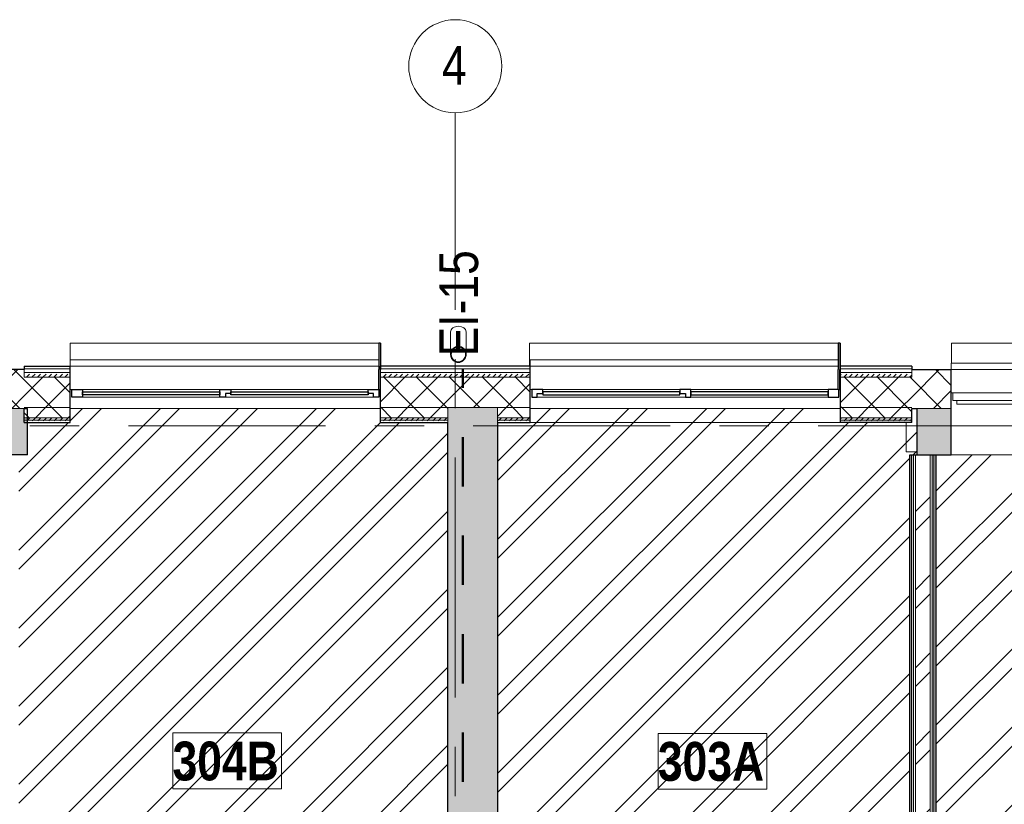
# Model space of a CAD drawing. Header units: millimetres. Extents: x -2764 to 55441, y -2158 to 22251.
# Tile 60 of 70: x 15192 to 21539, y 15560 to 20617. Entities that reach past the tile are written whole.
import ezdxf

# ---------------------------------------------------------------- set-up
doc = ezdxf.new("R2010")
doc.units = ezdxf.units.MM
doc.linetypes.add('Dash', pattern=[635, 317.5, -317.5])
doc.linetypes.add('Grid Line 1_2_', pattern=[2222.5, 1270, -317.5, 317.5, -317.5])
for name, color, linetype, lineweight in [('_Beyond_', 7, 'Continuous', 9), ('Common Edges', 7, 'Continuous', 9), ('Cut Pattern-3', 7, 'Continuous', 9), ('Floors', 7, 'Continuous', 9), ('Generic Models', 7, 'Continuous', 9), ('Generic Models-1', 7, 'Continuous', 25), ('Grids', 7, 'Continuous', 9), ('Grids-1', 7, 'Grid Line 1_2_', 9), ('Room Tags', 7, 'Continuous', 9), ('Walls', 7, 'Continuous', 9), ('Walls-1', 7, 'Continuous', 25), ('Windows', 7, 'Continuous', 9), ('Windows-1', 7, 'Continuous', 25)]:
    doc.layers.add(name, color=color, linetype=linetype, lineweight=lineweight)
for name, color, linetype, lineweight, true_color in [('_Tuletõkketsoon', 1, 'Dash', 50, 0xff0000), ('Color Fill-3', 7, 'Continuous', 9, 0xc0c040), ('Cut Pattern-1', 7, 'Continuous', 25, 0x787878), ('Cut Pattern-2', 7, 'Continuous', 9, 0x787878), ('Cut Pattern-4', 9, 'Continuous', 9, 0x808080), ('Text Notes-1', 1, 'Continuous', 9, 0xff0000)]:
    doc.layers.add(name, color=color, linetype=linetype, lineweight=lineweight, true_color=true_color)
doc.styles.add('Swis721 Cn BT', font='swissc.ttf', dxfattribs={"height": 250})
doc.styles.add('Swis721 Cn BT_B', font='swisscb.ttf', dxfattribs={"height": 250})
doc.styles.add('Swis721 Cn BT_I', font='swissci.ttf', dxfattribs={"height": 250})
pattern_1 = [(45, (0, 0), (0, 35.35534), [25, -25])]
pattern_2 = [(45, (0, 0), (-106.066, 106.066), []), (135, (0, 0), (-106.066, -106.066), [])]
pattern_3 = [(45, (0, 0), (-251.447, 251.447), []), (45, (0, 381), (-251.447, 251.447), [])]

# ---------------------------------------------------------------- blocks, each defined once
blk = doc.blocks.new('1_0 W - 2x2 - -A-03-V3-3 Korruse põrandate  plaan')
at = {"layer": 'Windows'}
for p, q in [((0, 19), (-955, 19)), ((920, 19), (35, 19)), ((-920, -31), (-35, -31)), ((35, -31), (920, -31)), ((990, -31), (1000, -31)), ((1000, -181), (1000, -223)), ((-990, -223), (1000, -223))]:
    blk.add_line(p, q, dxfattribs=at)
at = {"layer": 'Windows-1'}
for p, q in [((-990, -31), (-990, 19)), ((-990, 19), (-955, 19)), ((-955, 19), (-955, -6)), ((-920, -16), (-920, 4)), ((-920, 4), (-35, 4)), ((-35, 4), (-35, -16)), ((0, -6), (0, 19)), ((0, 19), (35, 19)), ((35, 19), (35, -31)), ((35, -16), (35, 4)), ((35, 4), (920, 4)), ((920, -31), (920, 19)), ((920, 19), (990, 19)), ((920, 4), (920, -16)), ((990, 19), (990, -31)), ((-920, -31), (-990, -31)), ((-955, -6), (-920, -6)), ((-920, -6), (-920, -31)), ((-35, -16), (-920, -16)), ((-35, -6), (0, -6)), ((-35, -31), (-35, -6)), ((35, -31), (-35, -31)), ((920, -16), (35, -16)), ((990, -31), (920, -31))]:
    blk.add_line(p, q, dxfattribs=at)
blk = doc.blocks.new('1_0 W - 2x2 - -A-03-V4-3 Korruse põrandate  plaan')
at = {"layer": 'Windows'}
for p, q in [((-1000, 181), (-1000, 223)), ((984.5, 223), (-1000, 223)), ((1000, 223), (994.5, 223)), ((1000, 223), (1000, 181)), ((-990, 31), (-1000, 31)), ((-920, 31), (-35, 31)), ((35, 31), (920, 31)), ((1000, 31), (994.5, 31)), ((0, -19), (-955, -19)), ((920, -19), (35, -19))]:
    blk.add_line(p, q, dxfattribs=at)
at = {"layer": 'Windows-1'}
for p, q in [((-920, 31), (-990, 31)), ((-990, 31), (-990, -19)), ((-955, -19), (-955, 6)), ((-955, 6), (-920, 6)), ((-920, 6), (-920, 31)), ((-35, 16), (-920, 16)), ((-920, 16), (-920, -4)), ((35, 31), (-35, 31)), ((-35, 31), (-35, 6)), ((-35, -4), (-35, 16)), ((-35, 6), (0, 6)), ((0, 6), (0, -19)), ((35, -19), (35, 31)), ((920, 16), (35, 16)), ((35, 16), (35, -4)), ((984.5, 31), (920, 31)), ((920, 31), (920, -19)), ((920, -4), (920, 16)), ((990, -19), (990, 31)), ((-990, -19), (-955, -19)), ((-920, -4), (-35, -4)), ((0, -19), (35, -19)), ((35, -4), (920, -4)), ((920, -19), (990, -19))]:
    blk.add_line(p, q, dxfattribs=at)
blk = doc.blocks.new('sma_W3 - -A-01 2700x1500mm-V6-3 Korruse põrandate  plaan')
at = {"layer": 'Windows'}
for p, q in [((-1350, 125.5), (-1350, 165.2)), ((-1350, 165.2), (1350, 165.2)), ((1350, 165.2), (1350, 125.5)), ((-1340, -24.5), (-1350, -24.5)), ((-1340, -74.5), (-1340, -24.5)), ((-1340, -24.5), (1340, -24.5)), ((1340, -24.5), (1340, -74.5)), ((1350, -24.5), (1340, -24.5)), ((1340, -74.5), (-1340, -74.5)), ((-1315, -99.5), (-1315, -74.5)), ((0, -99.5), (-1315, -99.5)), ((0, -74.5), (0, -99.5)), ((0, -99.5), (0, -74.5)), ((1305, -99.5), (0, -99.5)), ((1305, -74.5), (1305, -99.5))]:
    blk.add_line(p, q, dxfattribs=at)
blk = doc.blocks.new('Generic Models 17 - Generic Models 49-1524752-3 Korruse põrandate  plaan')
at = {"layer": 'Generic Models'}
for p, q in [((17970, 18605.3), (17970, 18459.2)), ((18070, 18459.2), (18070, 18605.3))]:
    blk.add_line(p, q, dxfattribs=at)
for start_param, end_param in [(1.570796, 3.141593), (0, 1.570796)]:
    blk.add_ellipse((18020, 18605.3), major_axis=(50, 0), ratio=0.707107, start_param=start_param, end_param=end_param, dxfattribs=at)
for points, knots in [([(17979.7, 18488.8), (17978.6, 18487.3), (17976.4, 18484), (17973.7, 18478.4), (17972.1, 18473.9), (17971.5, 18471.4), (17971.4, 18471)], [0.2985189, 0.2985189, 0.2985189, 0.2985189, 0.3333333, 0.375, 0.4166667, 0.4244677, 0.4244677, 0.4244677, 0.4244677]), ([(17997.2, 18503.7), (17996.5, 18503.4), (17991.9, 18500.9), (17986.7, 18496.9), (17982.8, 18492.7), (17982, 18491.7)], [0.1506351, 0.1506351, 0.1506351, 0.1506351, 0.1666667, 0.25, 0.2749108, 0.2749108, 0.2749108, 0.2749108]), ([(18020, 18509.2), (18015.6, 18509.2), (18008.8, 18508.3), (18002.4, 18506.1), (18000.2, 18505.1)], [0, 0, 0, 0, 0.0833333, 0.1297812, 0.1297812, 0.1297812, 0.1297812]), ([(18039.8, 18505.1), (18037.6, 18506.1), (18031.2, 18508.3), (18024.4, 18509.2), (18020, 18509.2)], [0.8702188, 0.8702188, 0.8702188, 0.8702188, 0.9166667, 1, 1, 1, 1]), ([(18058, 18491.7), (18057.2, 18492.7), (18053.3, 18496.9), (18048.1, 18500.7), (18043.6, 18503.4), (18042.8, 18503.8)], [0.7250892, 0.7250892, 0.7250892, 0.7250892, 0.75, 0.8333333, 0.8493649, 0.8493649, 0.8493649, 0.8493649]), ([(18068.6, 18471), (18068.5, 18471.4), (18067.9, 18473.9), (18066.3, 18478.4), (18063.6, 18484), (18061.4, 18487.4), (18060.3, 18488.8)], [0.5755323, 0.5755323, 0.5755323, 0.5755323, 0.5833333, 0.625, 0.6666667, 0.7014811, 0.7014811, 0.7014811, 0.7014811]), ([(17970.9, 18468.8), (17970.7, 18467.8), (17970.2, 18464.6), (17969.9, 18459.2), (17970.2, 18453.8), (17970.7, 18450.7), (17970.9, 18449.7)], [0.4386826, 0.4386826, 0.4386826, 0.4386826, 0.4583333, 0.5, 0.5416667, 0.5613174, 0.5613174, 0.5613174, 0.5613174]), ([(17971.4, 18447.6), (17971.5, 18447.2), (17972.1, 18444.6), (17973.7, 18440), (17976.4, 18434.5), (17978.6, 18431.1), (17979.7, 18429.6)], [0.5745704, 0.5745704, 0.5745704, 0.5745704, 0.5833333, 0.625, 0.6666667, 0.7014811, 0.7014811, 0.7014811, 0.7014811]), ([(17982, 18426.8), (17982.8, 18425.8), (17986.7, 18421.6), (17991.9, 18417.8), (17996.4, 18415.1), (17997.2, 18414.6)], [0.7250892, 0.7250892, 0.7250892, 0.7250892, 0.75, 0.8333333, 0.8493649, 0.8493649, 0.8493649, 0.8493649]), ([(18000.2, 18413.3), (18002.4, 18412.4), (18008.8, 18410.1), (18015.6, 18409.2), (18020, 18409.2)], [0.8702188, 0.8702188, 0.8702188, 0.8702188, 0.9166667, 1, 1, 1, 1]), ([(18020, 18409.2), (18024.4, 18409.2), (18031.2, 18410.1), (18037.6, 18412.4), (18039.8, 18413.3)], [0, 0, 0, 0, 0.0833333, 0.1297812, 0.1297812, 0.1297812, 0.1297812]), ([(18042.8, 18414.7), (18043.5, 18415.1), (18048.1, 18417.6), (18053.3, 18421.6), (18057.2, 18425.8), (18058, 18426.8)], [0.1506351, 0.1506351, 0.1506351, 0.1506351, 0.1666667, 0.25, 0.2749108, 0.2749108, 0.2749108, 0.2749108]), ([(18060.3, 18429.7), (18061.4, 18431.1), (18063.6, 18434.5), (18066.3, 18440), (18067.9, 18444.6), (18068.5, 18447.2), (18068.6, 18447.6)], [0.2985189, 0.2985189, 0.2985189, 0.2985189, 0.3333333, 0.375, 0.4166667, 0.4254296, 0.4254296, 0.4254296, 0.4254296]), ([(18069.1, 18449.7), (18069.3, 18450.7), (18069.8, 18453.8), (18070.1, 18459.2), (18069.8, 18464.6), (18069.3, 18467.8), (18069.1, 18468.8)], [0.4386826, 0.4386826, 0.4386826, 0.4386826, 0.4583333, 0.5, 0.5416667, 0.5613174, 0.5613174, 0.5613174, 0.5613174])]:
    blk.add_open_spline(points, degree=3, knots=knots, dxfattribs=at)
for points in [[(17972.9, 18468.4), (17973, 18469.1), (17973.2, 18469.8), (17973.3, 18470.5)], [(17981.3, 18487.6), (17982, 18488.6), (17982.7, 18489.5), (17983.5, 18490.4)], [(17998.1, 18502), (17999.1, 18502.4), (18000, 18502.9), (18001, 18503.4)], [(18039, 18503.3), (18040, 18502.9), (18040.9, 18502.4), (18041.9, 18502)], [(18056.5, 18490.4), (18057.3, 18489.5), (18058, 18488.6), (18058.7, 18487.6)], [(18066.7, 18470.5), (18066.8, 18469.8), (18067, 18469.1), (18067.1, 18468.4)], [(17973.3, 18448), (17973.2, 18448.6), (17973, 18449.3), (17972.9, 18450)], [(17983.5, 18428.1), (17982.7, 18429), (17982, 18429.9), (17981.3, 18430.8)], [(18001, 18415.2), (18000, 18415.6), (17999.1, 18416), (17998.1, 18416.5)], [(18041.9, 18416.5), (18040.9, 18416), (18040, 18415.6), (18039, 18415.1)], [(18058.7, 18430.8), (18058, 18429.9), (18057.3, 18428.9), (18056.5, 18428)], [(18067.1, 18450), (18067, 18449.3), (18066.8, 18448.6), (18066.7, 18448)]]:
    blk.add_open_spline(points, degree=3, dxfattribs=at)
at = {"layer": 'Generic Models-1'}
for radius, start, end in [(50, 90, 270), (48, 90, 270), (50, 270, 90), (48, 270, 90)]:
    blk.add_arc((18020, 18459.2), radius, start, end, dxfattribs=at)
blk = doc.blocks.new('Generic Models 18 - Generic Models 17-1525957-3 Korruse põrandate  plaan')
at = {"layer": 'Generic Models'}
for p, q in [((15517.8, 18532.9), (17507.8, 18532.9)), ((15517.8, 18532.9), (15517.8, 18424.9)), ((18477.8, 18532.9), (20467.8, 18532.9)), ((18477.8, 18532.9), (18477.8, 18382.9)), ((20477.8, 18532.9), (20483.4, 18532.9)), ((20483.4, 18424.9), (20483.4, 18532.9)), ((21198.5, 18532.9), (23896.2, 18532.9)), ((21198.5, 18402.6), (21198.5, 18532.9))]:
    blk.add_line(p, q, dxfattribs=at)
at = {"layer": 'Generic Models-1'}
for p, q in [((17517.8, 18532.9), (17507.8, 18532.9)), ((17507.8, 18532.9), (17507.8, 18362.9)), ((17517.8, 18532.9), (17517.8, 18362.9)), ((20477.8, 18532.9), (20467.8, 18532.9)), ((20467.8, 18532.9), (20467.8, 18362.9)), ((20477.8, 18532.9), (20477.8, 18362.9)), ((17507.8, 18232.9), (17507.8, 18362.9)), ((17517.8, 18232.9), (17517.8, 18362.9)), ((20467.8, 18232.9), (20467.8, 18362.9)), ((20477.8, 18232.9), (20477.8, 18362.9)), ((17507.8, 18232.9), (17517.8, 18232.9)), ((20467.8, 18232.9), (20477.8, 18232.9))]:
    blk.add_line(p, q, dxfattribs=at)
blk = doc.blocks.new('Grid - M_Grid Head - Circle väike-415116-3 Korruse põrandate  plaan')
at = {"layer": 'Grids'}
blk.add_circle((0, 0), 3, dxfattribs=at)
blk = doc.blocks.new('1_0 Room Tag - 2_5mm Nr-411650-3 Korruse põrandate  plaan')
at = {"layer": 'Room Tags'}
for p, q in [((3.5, 1.8), (-3.5, 1.8)), ((-3.5, 1.8), (-3.5, -1.8)), ((3.5, 1.8), (3.5, -1.8)), ((3.5, -1.8), (-3.5, -1.8))]:
    blk.add_line(p, q, dxfattribs=at)

msp = doc.modelspace()

# ---------------------------------------------------------------- hatches: boundary and pattern name
at = {"layer": 'Color Fill-3'}
h = msp.add_hatch(dxfattribs=at)
h.set_pattern_fill('FP_3', color=256, style=0, pattern_type=2)
h.set_pattern_definition(pattern_3)
h.paths.add_polyline_path([(16073.3, 13151.6), (16073.3, 13236.1), (17951.7, 13236.1), (17951.7, 18020.9), (17517.8, 18020.9), (17517.8, 18111.9), (15517.8, 18111.9), (15517.8, 18020.9), (15241.8, 18020.9), (15241.8, 17811.9), (15185.8, 17811.9), (15185.8, 13236.1), (15198.3, 13236.1), (15198.3, 14086.1), (15248.3, 14086.1), (15248.3, 13236.1), (16063.3, 13236.1), (16063.3, 13151.6)], flags=0)
h.paths.add_polyline_path([(15173.3, 13151.6), (15183.3, 13151.6), (15183.3, 13236.1), (15173.3, 13236.1), (15173.3, 13186.1)], flags=0)
h = msp.add_hatch(dxfattribs=at)
h.set_pattern_fill('FP_3', color=256, style=0, pattern_type=2)
h.set_pattern_definition(pattern_3)
h.paths.add_polyline_path([(20931.7, 13151.6), (20941.7, 13151.6), (20941.7, 13236.1), (20931.7, 13236.1), (20931.7, 13186.1)], flags=0)
h.paths.add_polyline_path([(20051.7, 13151.6), (20051.7, 13236.1), (20866.7, 13236.1), (20866.7, 14086.1), (20916.7, 14086.1), (20916.7, 13236.1), (20929.2, 13236.1), (20929.2, 17811.9), (20977.1, 17811.9), (20977.1, 18111.9), (20942.1, 18111.9), (20942.1, 18020.9), (20483.4, 18020.9), (20483.4, 18111.9), (18483.4, 18111.9), (18483.4, 18020.9), (18271.7, 18020.9), (18271.7, 13236.1), (20041.7, 13236.1), (20041.7, 13151.6)], flags=0)
h = msp.add_hatch(dxfattribs=at)
h.set_pattern_fill('FP_3', color=256, style=0, pattern_type=2)
h.set_pattern_definition(pattern_3)
h.paths.add_polyline_path([(21085.7, 13151.6), (21095.7, 13151.6), (21095.7, 13236.1), (21085.7, 13236.1), (21085.7, 13170.8)], flags=0)
h.paths.add_polyline_path([(21975.7, 13151.6), (21985.7, 13151.6), (21985.7, 13236.1), (22965.8, 13236.1), (22965.8, 13767.1), (23835.8, 13767.1), (23835.8, 14543.4), (23896.7, 14543.4), (23896.7, 17811.9), (21098.2, 17811.9), (21098.2, 13236.1), (21110.7, 13236.1), (21110.7, 14086.1), (21160.7, 14086.1), (21160.7, 13236.1), (21975.7, 13236.1), (21975.7, 13186.1)], flags=0)
at = {"layer": 'Cut Pattern-1'}
h = msp.add_hatch(color=256, dxfattribs=at)
h.paths.add_polyline_path([(15221.8, 17811.9), (15241.8, 17811.9), (15241.8, 18050.9), (15225.9, 18050.9), (15221.8, 18111.9), (14906.8, 18111.9), (14906.8, 17811.9), (15148.8, 17811.9)], flags=0)
h.paths.add_polyline_path([(12206.8, 17811.9), (12206.8, 18111.9), (11886.8, 18111.9), (11886.8, 17811.9), (11911.8, 17811.9)], flags=0)
h.paths.add_polyline_path([(8941.8, 17811.9), (9186.8, 17811.9), (9186.8, 18111.9), (8941.8, 18111.9), (8941.8, 18018.8)], flags=0)
msp.add_hatch(color=256, dxfattribs=at).paths.add_polyline_path([(18213.9, 12592.2), (18213.9, 13052.1), (18271.7, 13052.1), (18271.7, 18116.9), (17951.7, 18116.9), (17951.7, 12592.2)], flags=0)
h = msp.add_hatch(color=256, dxfattribs=at)
h.paths.add_polyline_path([(27298.3, 17811.9), (27298.3, 18050.9), (27261.5, 18050.9), (27252.1, 18111.9), (26917.3, 18111.9), (26917.3, 17811.9), (27129.3, 17811.9)], flags=0)
h.paths.add_polyline_path([(24217.3, 17811.9), (24217.3, 18111.9), (23897.3, 18111.9), (23897.3, 17811.9), (24196.7, 17811.9)], flags=0)
h.paths.add_polyline_path([(21197.3, 17811.9), (21197.3, 18111.9), (20977.1, 18111.9), (20977.1, 17811.9), (21072.2, 17811.9)], flags=0)
at = {"layer": 'Cut Pattern-2'}
h = msp.add_hatch(dxfattribs=at)
h.set_pattern_fill('FP_3', color=256, style=0, pattern_type=2)
h.set_pattern_definition(pattern_3)
h.paths.add_polyline_path([(20966.2, 13211.1), (21061.2, 13211.1), (21061.2, 17811.9), (20966.2, 17811.9), (20966.2, 13223.6)], flags=0)
at = {"layer": 'Cut Pattern-3'}
h = msp.add_hatch(dxfattribs=at)
h.set_pattern_fill('FP_1', color=256, style=0, pattern_type=2)
h.set_pattern_definition(pattern_1)
h.paths.add_polyline_path([(15241.8, 18035.9), (15517.8, 18035.9), (15517.8, 18050.9), (15241.8, 18049.9)], flags=0)
h.paths.add_polyline_path([(17892.5, 18035.9), (17951.7, 18035.9), (17951.7, 18050.9), (17517.8, 18050.9), (17517.8, 18035.9), (17878.1, 18035.9)], flags=0)
h = msp.add_hatch(dxfattribs=at)
h.set_pattern_fill('FP_1', color=256, style=0, pattern_type=2)
h.set_pattern_definition(pattern_1)
h.paths.add_polyline_path([(15322.8, 18020.9), (15517.8, 18020.9), (15517.8, 18035.9), (15241.8, 18035.9), (15241.8, 18020.9)], flags=0)
h.paths.add_polyline_path([(17878.1, 18020.9), (17951.7, 18020.9), (17951.7, 18035.9), (17517.8, 18035.9), (17517.8, 18020.9)], flags=0)
h = msp.add_hatch(dxfattribs=at)
h.set_pattern_fill('FP_1', color=256, style=0, pattern_type=2)
h.set_pattern_definition(pattern_1)
h.paths.add_polyline_path([(20942.1, 18035.9), (20942.1, 18050.9), (20483.4, 18050.9), (20483.4, 18035.9), (20752.8, 18035.9)], flags=0)
h.paths.add_polyline_path([(18271.7, 18035.9), (18483.4, 18035.9), (18483.4, 18050.9), (18271.7, 18050.9)], flags=0)
h = msp.add_hatch(dxfattribs=at)
h.set_pattern_fill('FP_1', color=256, style=0, pattern_type=2)
h.set_pattern_definition(pattern_1)
h.paths.add_polyline_path([(20942.1, 18020.9), (20942.1, 18035.9), (20483.4, 18035.9), (20483.4, 18020.9), (20752.8, 18020.9)], flags=0)
h.paths.add_polyline_path([(18271.7, 18020.9), (18483.4, 18020.9), (18483.4, 18035.9), (18271.7, 18035.9)], flags=0)
h = msp.add_hatch(dxfattribs=at)
h.set_pattern_fill('FP_1', color=256, style=0, pattern_type=2)
h.set_pattern_definition(pattern_1)
h.paths.add_polyline_path([(20941.7, 13236.1), (20941.7, 17811.9), (20929.2, 17811.9), (20929.2, 13236.1)], flags=0)
h = msp.add_hatch(dxfattribs=at)
h.set_pattern_fill('FP_1', color=256, style=0, pattern_type=2)
h.set_pattern_definition(pattern_1)
h.paths.add_polyline_path([(20954.2, 13236.1), (20954.2, 17811.9), (20941.7, 17811.9), (20941.7, 13236.1)], flags=0)
h = msp.add_hatch(dxfattribs=at)
h.set_pattern_fill('FP_1', color=256, style=0, pattern_type=2)
h.set_pattern_definition(pattern_1)
h.paths.add_polyline_path([(21073.2, 13236.1), (21085.7, 13236.1), (21085.7, 17811.9), (21073.2, 17811.9), (21073.2, 13486.9)], flags=0)
h = msp.add_hatch(dxfattribs=at)
h.set_pattern_fill('FP_1', color=256, style=0, pattern_type=2)
h.set_pattern_definition(pattern_1)
h.paths.add_polyline_path([(21098.2, 13236.1), (21098.2, 17811.9), (21085.7, 17811.9), (21085.7, 13236.1)], flags=0)
at = {"layer": 'Cut Pattern-4'}
h = msp.add_hatch(dxfattribs=at)
h.set_pattern_fill('FP_2', color=256, style=0, pattern_type=2)
h.set_pattern_definition(pattern_2)
h.paths.add_polyline_path([(15221.8, 18111.9), (15221.8, 18361.9), (14906.8, 18361.9), (14906.8, 18111.9), (15003.4, 18111.9)], flags=0)
h.paths.add_polyline_path([(11911.8, 18111.9), (12206.8, 18111.9), (12206.8, 18361.9), (11886.8, 18361.9), (11886.8, 18111.9)], flags=0)
h.paths.add_polyline_path([(9186.8, 18111.9), (9186.8, 18361.9), (8941.8, 18361.9), (8941.8, 18111.9), (8944.3, 18111.9)], flags=0)
h = msp.add_hatch(dxfattribs=at)
h.set_pattern_fill('FP_2', color=256, style=0, pattern_type=2)
h.set_pattern_definition(pattern_2)
h.paths.add_polyline_path([(23897.3, 18111.9), (24217.3, 18111.9), (24217.3, 18361.9), (23897.3, 18361.9), (23897.3, 18212.9)], flags=0)
h.paths.add_polyline_path([(20977.1, 18111.9), (21197.3, 18111.9), (21197.3, 18361.9), (20942.1, 18361.9), (20942.1, 18111.9)], flags=0)
h.paths.add_polyline_path([(26917.3, 18111.9), (27252.1, 18111.9), (27252.1, 18361.9), (26917.3, 18361.9), (26917.3, 18212.9)], flags=0)
h = msp.add_hatch(dxfattribs=at)
h.set_pattern_fill('FP_1', color=256, style=0, pattern_type=2)
h.set_pattern_definition(pattern_1)
h.paths.add_polyline_path([(15241.8, 18311.9), (15517.8, 18311.9), (15517.8, 18341.9), (15221.8, 18341.9), (15221.8, 18311.9)], flags=0)
h.paths.add_polyline_path([(18271.7, 18311.9), (18271.7, 18341.9), (17517.8, 18341.9), (17517.8, 18311.9), (18197.5, 18311.9)], flags=0)
h = msp.add_hatch(dxfattribs=at)
h.set_pattern_fill('FP_2', color=256, style=0, pattern_type=2)
h.set_pattern_definition(pattern_2)
h.paths.add_polyline_path([(15264.2, 18116.9), (15517.8, 18116.9), (15517.8, 18311.9), (15221.8, 18311.9), (15221.8, 18116.9), (15241.8, 18116.9)], flags=0)
h.paths.add_polyline_path([(17878.1, 18116.9), (18271.7, 18116.9), (18271.7, 18311.9), (17517.8, 18311.9), (17517.8, 18116.9)], flags=0)
h = msp.add_hatch(dxfattribs=at)
h.set_pattern_fill('FP_1', color=256, style=0, pattern_type=2)
h.set_pattern_definition(pattern_1)
h.paths.add_polyline_path([(20907.1, 18311.9), (20942.1, 18311.9), (20942.1, 18341.9), (20483.4, 18341.9), (20483.4, 18311.9), (20752.8, 18311.9)], flags=0)
h.paths.add_polyline_path([(18483.4, 18311.9), (18483.4, 18341.9), (18271.7, 18341.9), (18271.7, 18311.9), (18477.8, 18311.9)], flags=0)
h = msp.add_hatch(dxfattribs=at)
h.set_pattern_fill('FP_2', color=256, style=0, pattern_type=2)
h.set_pattern_definition(pattern_2)
h.paths.add_polyline_path([(20907.1, 18116.9), (20942.1, 18116.9), (20942.1, 18311.9), (20483.4, 18311.9), (20483.4, 18116.9), (20752.8, 18116.9)], flags=0)
h.paths.add_polyline_path([(18483.4, 18116.9), (18483.4, 18311.9), (18271.7, 18311.9), (18271.7, 18116.9), (18327.8, 18116.9)], flags=0)
h = msp.add_hatch(dxfattribs=at)
h.set_pattern_fill('FP_2', color=256, style=0, pattern_type=2)
h.set_pattern_definition(pattern_2)
h.paths.add_polyline_path([(15517.8, 18050.9), (15517.8, 18116.9), (15221.8, 18116.9), (15221.8, 18111.9), (15225.9, 18050.9), (15322.8, 18050.9)], flags=0)
h.paths.add_polyline_path([(17904.2, 18050.9), (17951.7, 18050.9), (17951.7, 18116.9), (17517.8, 18116.9), (17517.8, 18050.9), (17878.1, 18050.9)], flags=0)
h = msp.add_hatch(dxfattribs=at)
h.set_pattern_fill('FP_2', color=256, style=0, pattern_type=2)
h.set_pattern_definition(pattern_2)
h.paths.add_polyline_path([(20752.8, 18050.9), (20942.1, 18050.9), (20942.1, 18116.9), (20483.4, 18116.9), (20483.4, 18050.9)], flags=0)
h.paths.add_polyline_path([(18271.7, 18050.9), (18483.4, 18050.9), (18483.4, 18116.9), (18271.7, 18116.9), (18271.7, 18111.9)], flags=0)

# ---------------------------------------------------------------- linework, layer by layer
at = {"layer": '_Beyond_'}
for p in [(20907.1, 18020.9), (20977.1, 17831.9)]:
    msp.add_line(p, (20907.1, 17831.9), dxfattribs=at)
at = {"layer": '_Tuletõkketsoon'}
msp.add_line((18049.3, 11894.1), (18049.3, 18362.9), dxfattribs=at)
at = {"layer": 'Common Edges'}
for p, q in [((14906.8, 18361.9), (15221.8, 18361.9)), ((15221.8, 18366.9), (15517.8, 18366.9)), ((15221.8, 18311.9), (15221.8, 18362.9)), ((17517.8, 18366.9), (18483.4, 18366.9)), ((20942.1, 18366.9), (20483.4, 18366.9)), ((20942.1, 18311.9), (20942.1, 18362.9)), ((20942.1, 18361.9), (21197.3, 18361.9)), ((15221.8, 18341.9), (15517.8, 18341.9)), ((15221.8, 18311.9), (15517.8, 18311.9)), ((17517.8, 18341.9), (18483.4, 18341.9)), ((17517.8, 18311.9), (18483.4, 18311.9)), ((20942.1, 18341.9), (20483.4, 18341.9)), ((20942.1, 18311.9), (20483.4, 18311.9)), ((15221.8, 18111.9), (14906.8, 18111.9)), ((15221.8, 18116.9), (15517.8, 18116.9)), ((17517.8, 18116.9), (18483.4, 18116.9)), ((17951.7, 18116.9), (17951.7, 18020.9)), ((20942.1, 18116.9), (20483.4, 18116.9)), ((21197.3, 18111.9), (20977.1, 18111.9)), ((15221.8, 18050.9), (15517.8, 18050.9)), ((15221.8, 18035.9), (15517.8, 18035.9)), ((17517.8, 18050.9), (17951.7, 18050.9)), ((17517.8, 18035.9), (17951.7, 18035.9)), ((18483.4, 18050.9), (18271.7, 18050.9)), ((18483.4, 18035.9), (18271.7, 18035.9)), ((20942.1, 18050.9), (20483.4, 18050.9)), ((20942.1, 18035.9), (20483.4, 18035.9)), ((20941.7, 13236.1), (20941.7, 17811.9)), ((20954.2, 13236.1), (20954.2, 17811.9)), ((20966.2, 13211.1), (20966.2, 17811.9)), ((21061.2, 13211.1), (21061.2, 17811.9)), ((21073.2, 13236.1), (21073.2, 17811.9)), ((21085.7, 13236.1), (21085.7, 17811.9))]:
    msp.add_line(p, q, dxfattribs=at)
at = {"layer": 'Floors'}
for p, q in [((17517.8, 18111.9), (15517.8, 18111.9)), ((20483.4, 18111.9), (18483.4, 18111.9))]:
    msp.add_line(p, q, dxfattribs=at)
at = {"layer": 'Grids-1'}
for p, q in [((18000, 20017.1), (18000, 17517.1)), ((336, 18000), (35503, 18000)), ((18000, 17517.1), (18000, 942.1))]:
    msp.add_line(p, q, dxfattribs=at)
at = {"layer": 'Walls'}
for p, q in [((15517.8, 18382.9), (17507.8, 18382.9)), ((18483.4, 18382.9), (20467.8, 18382.9)), ((20477.8, 18382.9), (20483.4, 18382.9)), ((21197.3, 18362.9), (23886.2, 18362.9)), ((18271.7, 18116.9), (18271.7, 18020.9)), ((20483.4, 18020.9), (18483.4, 18020.9)), ((23896.7, 17811.9), (21197.3, 17811.9))]:
    msp.add_line(p, q, dxfattribs=at)
at = {"layer": 'Walls-1'}
for p, q in [((15221.8, 18362.9), (14906.8, 18362.9)), ((15221.8, 18382.9), (15517.8, 18382.9)), ((15221.8, 18382.9), (15221.8, 18362.9)), ((15517.8, 18020.9), (15517.8, 18382.9)), ((18483.4, 18382.9), (17517.8, 18382.9)), ((17517.8, 18020.9), (17517.8, 18382.9)), ((18483.4, 18020.9), (18483.4, 18382.9)), ((20942.1, 18382.9), (20483.4, 18382.9)), ((20483.4, 18020.9), (20483.4, 18382.9)), ((20942.1, 18382.9), (20942.1, 18362.9)), ((20942.1, 18362.9), (21197.3, 18362.9)), ((21197.3, 17811.9), (21197.3, 18362.9)), ((15221.8, 18111.9), (15241.8, 18111.9)), ((15221.8, 18020.9), (15221.8, 18111.9)), ((15241.8, 17811.9), (15241.8, 18111.9)), ((20942.1, 18020.9), (20942.1, 18111.9)), ((20942.1, 18111.9), (20977.1, 18111.9)), ((20977.1, 17811.9), (20977.1, 18111.9)), ((15221.8, 18020.9), (15517.8, 18020.9)), ((17517.8, 18020.9), (17951.7, 18020.9)), ((17951.7, 13236.1), (17951.7, 18020.9)), ((18271.7, 18020.9), (18271.7, 13236.1)), ((18271.7, 18020.9), (18483.4, 18020.9)), ((20942.1, 18020.9), (20483.4, 18020.9)), ((15241.8, 17811.9), (14906.8, 17811.9)), ((20929.2, 13236.1), (20929.2, 17811.9)), ((20929.2, 17811.9), (21197.3, 17811.9)), ((21098.2, 17811.9), (21098.2, 13236.1))]:
    msp.add_line(p, q, dxfattribs=at)

# ---------------------------------------------------------------- block references
at = {"layer": 'Generic Models'}
for name in ['Generic Models 17 - Generic Models 49-1524752-3 Korruse põrandate  plaan', 'Generic Models 18 - Generic Models 17-1525957-3 Korruse põrandate  plaan']:
    msp.add_blockref(name, (0, 0), dxfattribs=at)
at = {"layer": 'Grids', "xscale": 99.99999999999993, "yscale": 99.99999999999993, "zscale": 99.99999999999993, "rotation": 180}
msp.add_blockref('Grid - M_Grid Head - Circle väike-415116-3 Korruse põrandate  plaan', (18000, 20317.1), dxfattribs=at)
at = {"layer": 'Room Tags', "xscale": 99.99999999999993, "yscale": 99.99999999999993, "zscale": 99.99999999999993}
for p in [(16529.7, 15839.4), (19658, 15836.9)]:
    msp.add_blockref('1_0 Room Tag - 2_5mm Nr-411650-3 Korruse põrandate  plaan', p, dxfattribs=at)
at = {"layer": 'Windows', "rotation": 180}
msp.add_blockref('1_0 W - 2x2 - -A-03-V3-3 Korruse põrandate  plaan', (16517.8, 18201.9), dxfattribs=at)
at = {"layer": 'Windows'}
for name, p in [('1_0 W - 2x2 - -A-03-V4-3 Korruse põrandate  plaan', (19483.4, 18201.9)), ('sma_W3 - -A-01 2700x1500mm-V6-3 Korruse põrandate  plaan', (22547.3, 18237.4))]:
    msp.add_blockref(name, p, dxfattribs=at)

# ---------------------------------------------------------------- texts
at = {"layer": 'Grids', "insert": (17914.1, 20447.6), "char_height": 250, "width": 200.422, "attachment_point": 1, "style": 'Swis721 Cn BT'}
msp.add_mtext('\\fSwis721 Cn BT|b0|i0|c186|p34|;4', dxfattribs=at)
at = {"layer": 'Room Tags', "char_height": 250, "width": 849.789, "attachment_point": 1, "style": 'Swis721 Cn BT_B'}
for s, insert in [('304B', (16177.5, 15963.9)), ('303A', (19305.9, 15961.4))]:
    msp.add_mtext(s, dxfattribs=dict(at, insert=insert))
at = {"layer": 'Text Notes-1', "insert": (17896.8, 18446.5), "char_height": 250, "width": 817.721, "attachment_point": 1, "rotation": 90, "style": 'Swis721 Cn BT_I'}
msp.add_mtext('EI-15', dxfattribs=at)

doc.saveas('drawing.dxf')
